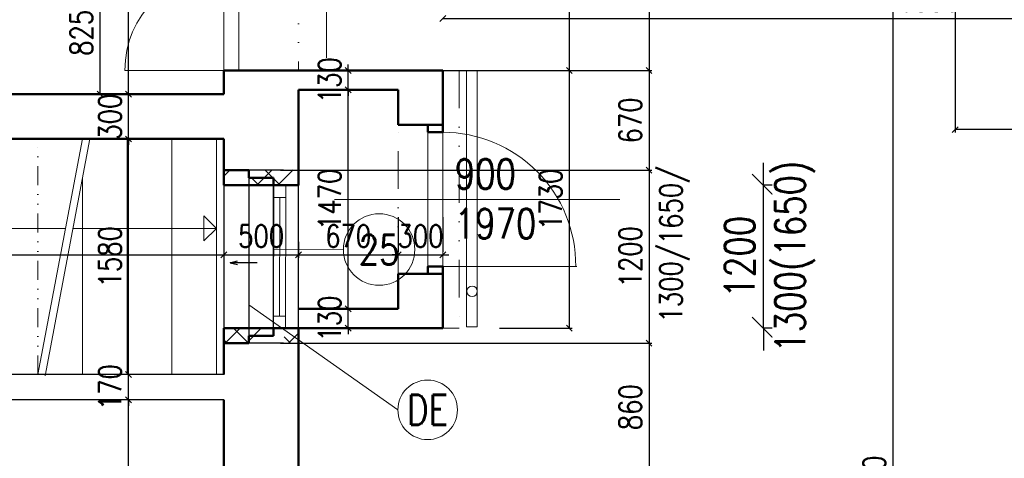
# Model space of a CAD drawing. Header units: millimetres. Extents: x -238874 to 551972, y -298952 to 658415.
# Tile 105 of 256: x 25697 to 32308, y 80407 to 83351. Entities that reach past the tile are written whole.
import ezdxf
from ezdxf.enums import TextEntityAlignment as Align

# ---------------------------------------------------------------- set-up
doc = ezdxf.new("R2010")
doc.units = ezdxf.units.MM
doc.header["$LTSCALE"] = 20
doc.linetypes.add('DIVIDE', pattern=[31.75, 12.7, -6.35, 0, -6.35, 0, -6.35])
doc.linetypes.add('DIVIDE2', pattern=[15.875, 6.35, -3.175, 0, -3.175, 0, -3.175])
for name, color, linetype in [('00_HEDVIKA _KRESBA', 1, 'Continuous'), ('CZ', 255, 'Continuous'), ('KOTY', 8, 'Continuous'), ('ZDP', 50, 'Continuous')]:
    doc.layers.add(name, color=color, linetype=linetype)
doc.layers.add('00_HEDVIKA_DEMOLICE', color=2, linetype='Continuous', lineweight=30, transparency=0.3)
for name, color, linetype, lineweight in [('00_HEDVIKA_OBRYS', 1, 'Continuous', 50), ('CKBUBLINY', 1, 'Continuous', 18), ('CKBUBLINY DEMOLICE', 4, 'Continuous', 18), ('CKBUBLINY_POPIS', 3, 'Continuous', 25), ('CKKOTY', 3, 'Continuous', 18), ('CKOKNA', 30, 'Continuous', 18), ('CKSTENY_SRAF', 8, 'Continuous', 18), ('CKSYMBOLY', 21, 'Continuous', 25), ('NOSNÉ', 8, 'Continuous', 50), ('PRUCHODY', 7, 'Continuous', 18)]:
    doc.layers.add(name, color=color, linetype=linetype, lineweight=lineweight)
doc.styles.add('SIMPLEX', font='SIMPLEX.shx', dxfattribs={"width": 0.8, "bigfont": 'CAD13.shx'})
doc.styles.get("Standard").update_dxf_attribs({"font": 'simplex.shx', "width": 0.8})
doc.dimstyles.new('CADKON', dxfattribs={"dimscale": 100, "dimtxt": 2, "dimasz": 1.5, "dimexe": 0, "dimexo": 2, "dimgap": 0.6, "dimtad": 1, "dimrnd": 1, "dimtxsty": 'Standard', "dimblk1": 'OBLIQUE', "dimblk2": 'OBLIQUE', "dimsah": 1, "dimcen": 2.5, "dimadec": 1, "dimazin": 2, "dimtfac": 1, "dimtix": 1, "dimtmove": 2, "dimatfit": 3, "dimldrblk": 'OPEN30', "dimfxl": 5, "dimtfill": 1, "dimtolj": 1, "dimarcsym": 0})
doc.dimstyles.new('CKA', dxfattribs={"dimtxt": 200, "dimasz": 40, "dimexe": 20, "dimexo": 0.2, "dimgap": 50, "dimtad": 1, "dimdec": 0, "dimrnd": 1, "dimzin": 0, "dimdsep": 46, "dimtxsty": 'Standard', "dimblk1": 'OBLIQUE', "dimblk2": 'OBLIQUE', "dimsah": 1, "dimcen": 0.09, "dimclrd": 253, "dimclre": 253, "dimclrt": 253, "dimadec": 0, "dimazin": 0, "dimtfac": 1, "dimtdec": 0, "dimtix": 1, "dimtmove": 2, "dimatfit": 3, "dimfxl": 1, "dimtolj": 1, "dimtzin": 0, "dimarcsym": 0})
pattern_1 = [(45, (-50266.24, -302058.25), (-212.13203, 212.13203), []), (45, (-50124.8, -302058.25), (-212.13203, 212.13203), []), (135, (-50026.12, -302030.26), (-212.13203, -212.13203), [200, -100]), (135, (-49955.4, -301959.55), (-212.13203, -212.13203), [200, -100])]

# ---------------------------------------------------------------- blocks, each defined once
blk = doc.blocks.new('_OBLIQUE')
at = {"color": 0, "linetype": 'ByBlock'}
blk.add_line((-0.5, -0.5), (0.5, 0.5), dxfattribs=at)
blk = doc.blocks.new('*D355')
at = {"layer": 'DEFPOINTS', "color": 0, "transparency": 16777216}
for p in [(28538, 83913.7), (35068, 83603.7), (35068, 83358.8)]:
    blk.add_point(p, dxfattribs=at)
at = {"layer": 'KOTY', "lineweight": -2, "transparency": 16777216}
for p, q in [((28538, 83358.8), (35068, 83358.8)), ((35068, 83223), (35068, 83338.8))]:
    blk.add_line(p, q, dxfattribs=at)
at = {"layer": 'KOTY', "lineweight": -2, "transparency": 16777216, "xscale": 40, "yscale": 40, "zscale": 40, "rotation": 180}
blk.add_blockref('_OBLIQUE', (28538, 83358.8), dxfattribs=at)
at = {"layer": 'KOTY', "lineweight": -2, "transparency": 16777216, "xscale": 40, "yscale": 40, "zscale": 40}
blk.add_blockref('_OBLIQUE', (35068, 83358.8), dxfattribs=at)
at = {"layer": 'KOTY', "transparency": 16777216, "insert": (31803, 83483.8), "char_height": 150, "attachment_point": 5, "style": 'SIMPLEX'}
blk.add_mtext('\\A1;6530', dxfattribs=at)
blk = doc.blocks.new('*D356')
at = {"layer": 'DEFPOINTS', "color": 0, "transparency": 16777216}
for p in [(35068, 81411.3), (27568, 77573), (35068, 77573)]:
    blk.add_point(p, dxfattribs=at)
at = {"layer": 'KOTY', "lineweight": -2, "transparency": 16777216}
for p, q in [((35068, 81030.5), (35068, 77553)), ((27568, 77573), (35068, 77573))]:
    blk.add_line(p, q, dxfattribs=at)
at = {"layer": 'KOTY', "lineweight": -2, "transparency": 16777216, "xscale": 40, "yscale": 40, "zscale": 40, "rotation": 180}
blk.add_blockref('_OBLIQUE', (27568, 77573), dxfattribs=at)
at = {"layer": 'KOTY', "lineweight": -2, "transparency": 16777216, "xscale": 40, "yscale": 40, "zscale": 40}
blk.add_blockref('_OBLIQUE', (35068, 77573), dxfattribs=at)
at = {"layer": 'KOTY', "transparency": 16777216, "insert": (31318, 77698), "char_height": 150, "attachment_point": 5, "style": 'SIMPLEX'}
blk.add_mtext('\\A1;7500', dxfattribs=at)
blk = doc.blocks.new('*D486')
at = {"layer": 'DEFPOINTS', "color": 0, "transparency": 16777216}
for p in [(26428.1, 80800), (27068, 80800), (27068, 71000)]:
    blk.add_point(p, dxfattribs=at)
at = {"layer": 'KOTY', "lineweight": -2, "transparency": 16777216}
for p, q in [((26687.2, 80800), (26408.1, 80800)), ((26428.1, 71000), (26428.1, 80800))]:
    blk.add_line(p, q, dxfattribs=at)
at = {"layer": 'KOTY', "lineweight": -2, "transparency": 16777216, "xscale": 40, "yscale": 40, "zscale": 40}
for p, rotation in [((26428.1, 80800), 90), ((26428.1, 71000), 270)]:
    blk.add_blockref('_OBLIQUE', p, dxfattribs=dict(at, rotation=rotation))
at = {"layer": 'KOTY', "transparency": 16777216, "insert": (26303.1, 75900), "char_height": 150, "attachment_point": 5, "rotation": 90, "style": 'SIMPLEX'}
blk.add_mtext('\\A1;9800', dxfattribs=at)
blk = doc.blocks.new('*D542')
at = {"layer": 'DEFPOINTS', "color": 0, "transparency": 16777216}
for p in [(27568, 84340), (27568, 83010), (29922.3, 83010)]:
    blk.add_point(p, dxfattribs=at)
at = {"layer": 'KOTY', "lineweight": -2, "transparency": 16777216}
for p, q in [((29922.3, 84340), (29922.3, 83010)), ((27948.7, 83010), (29942.3, 83010))]:
    blk.add_line(p, q, dxfattribs=at)
at = {"layer": 'KOTY', "lineweight": -2, "transparency": 16777216, "xscale": 40, "yscale": 40, "zscale": 40}
for p, rotation in [((29922.3, 84340), 90), ((29922.3, 83010), 270)]:
    blk.add_blockref('_OBLIQUE', p, dxfattribs=dict(at, rotation=rotation))
at = {"layer": 'KOTY', "transparency": 16777216, "insert": (29797.3, 83675), "char_height": 150, "attachment_point": 5, "rotation": 90, "style": 'SIMPLEX'}
blk.add_mtext('\\A1;1330', dxfattribs=at)
blk = doc.blocks.new('*D544')
at = {"layer": 'DEFPOINTS', "color": 0, "transparency": 16777216}
for p in [(28538, 84680), (28538, 83010), (29387.3, 83010)]:
    blk.add_point(p, dxfattribs=at)
at = {"layer": 'KOTY', "lineweight": -2, "transparency": 16777216}
for p, q in [((29387.3, 84680), (29387.3, 83010)), ((28918.7, 83010), (29407.3, 83010))]:
    blk.add_line(p, q, dxfattribs=at)
at = {"layer": 'KOTY', "lineweight": -2, "transparency": 16777216, "xscale": 40, "yscale": 40, "zscale": 40}
for p, rotation in [((29387.3, 84680), 90), ((29387.3, 83010), 270)]:
    blk.add_blockref('_OBLIQUE', p, dxfattribs=dict(at, rotation=rotation))
at = {"layer": 'KOTY', "transparency": 16777216, "insert": (29262.3, 83845), "char_height": 150, "attachment_point": 5, "rotation": 90, "style": 'SIMPLEX'}
blk.add_mtext('\\A1;1670', dxfattribs=at)
blk = doc.blocks.new('*D547')
at = {"layer": 'DEFPOINTS', "color": 0, "transparency": 16777216}
for p in [(26428.1, 85830), (27068, 85830), (27068, 82850)]:
    blk.add_point(p, dxfattribs=at)
at = {"layer": 'KOTY', "lineweight": -2, "transparency": 16777216}
for p, q in [((26687.2, 85830), (26408.1, 85830)), ((26428.1, 82850), (26428.1, 85830))]:
    blk.add_line(p, q, dxfattribs=at)
at = {"layer": 'KOTY', "lineweight": -2, "transparency": 16777216, "xscale": 40, "yscale": 40, "zscale": 40}
for p, rotation in [((26428.1, 85830), 90), ((26428.1, 82850), 270)]:
    blk.add_blockref('_OBLIQUE', p, dxfattribs=dict(at, rotation=rotation))
at = {"layer": 'KOTY', "transparency": 16777216, "insert": (26303.1, 84340), "char_height": 150, "attachment_point": 5, "rotation": 90, "style": 'SIMPLEX'}
blk.add_mtext('\\A1;2980', dxfattribs=at)
blk = doc.blocks.new('*D554')
at = {"layer": 'DEFPOINTS', "color": 0, "transparency": 16777216}
for p in [(27068, 82550), (27068, 81773), (22538, 81280)]:
    blk.add_point(p, dxfattribs=at)
at = {"layer": 'KOTY', "lineweight": -2, "transparency": 16777216}
for p, q in [((27068, 82169.3), (27068, 81753)), ((22538, 81773), (27068, 81773))]:
    blk.add_line(p, q, dxfattribs=at)
at = {"layer": 'KOTY', "lineweight": -2, "transparency": 16777216, "xscale": 40, "yscale": 40, "zscale": 40, "rotation": 180}
blk.add_blockref('_OBLIQUE', (22538, 81773), dxfattribs=at)
at = {"layer": 'KOTY', "lineweight": -2, "transparency": 16777216, "xscale": 40, "yscale": 40, "zscale": 40}
blk.add_blockref('_OBLIQUE', (27068, 81773), dxfattribs=at)
at = {"layer": 'KOTY', "transparency": 16777216, "insert": (24803, 81898), "char_height": 150, "attachment_point": 5, "style": 'SIMPLEX'}
blk.add_mtext('\\A1;4530', dxfattribs=at)
blk = doc.blocks.new('*D569')
at = {"layer": 'DEFPOINTS', "color": 0, "transparency": 16777216}
for p in [(27568, 83010), (27903, 83010), (27568, 82880)]:
    blk.add_point(p, dxfattribs=at)
at = {"layer": 'KOTY', "lineweight": -2, "transparency": 16777216}
for p, q in [((27903, 83010), (27903, 83050)), ((27903, 82880), (27903, 83010)), ((27948.7, 83010), (27923, 83010)), ((27903, 82880), (27903, 82840))]:
    blk.add_line(p, q, dxfattribs=at)
at = {"layer": 'KOTY', "lineweight": -2, "transparency": 16777216, "xscale": 40, "yscale": 40, "zscale": 40}
for p, rotation in [((27903, 83010), 270), ((27903, 82880), 90)]:
    blk.add_blockref('_OBLIQUE', p, dxfattribs=dict(at, rotation=rotation))
at = {"layer": 'KOTY', "transparency": 16777216, "insert": (27778, 82945), "char_height": 150, "attachment_point": 5, "rotation": 90, "style": 'SIMPLEX'}
blk.add_mtext('\\A1;130', dxfattribs=at)
blk = doc.blocks.new('*D570')
at = {"layer": 'DEFPOINTS', "color": 0, "transparency": 16777216}
for p in [(27568, 82880), (27903, 82880), (27568, 81410)]:
    blk.add_point(p, dxfattribs=at)
at = {"layer": 'KOTY', "lineweight": -2, "transparency": 16777216}
for p, q in [((27903, 81410), (27903, 82880)), ((27948.7, 82880), (27923, 82880))]:
    blk.add_line(p, q, dxfattribs=at)
at = {"layer": 'KOTY', "lineweight": -2, "transparency": 16777216, "xscale": 40, "yscale": 40, "zscale": 40}
for p, rotation in [((27903, 82880), 90), ((27903, 81410), 270)]:
    blk.add_blockref('_OBLIQUE', p, dxfattribs=dict(at, rotation=rotation))
at = {"layer": 'KOTY', "transparency": 16777216, "insert": (27778, 82145), "char_height": 150, "attachment_point": 5, "rotation": 90, "style": 'SIMPLEX'}
blk.add_mtext('\\A1;1470', dxfattribs=at)
blk = doc.blocks.new('*D571')
at = {"layer": 'DEFPOINTS', "color": 0, "transparency": 16777216}
for p in [(27568, 81410), (27903, 81410), (27568, 81280)]:
    blk.add_point(p, dxfattribs=at)
at = {"layer": 'KOTY', "lineweight": -2, "transparency": 16777216}
for p, q in [((27903, 81410), (27903, 81450)), ((27903, 81280), (27903, 81410)), ((27948.7, 81410), (27923, 81410)), ((27903, 81280), (27903, 81240))]:
    blk.add_line(p, q, dxfattribs=at)
at = {"layer": 'KOTY', "lineweight": -2, "transparency": 16777216, "xscale": 40, "yscale": 40, "zscale": 40}
for p, rotation in [((27903, 81410), 270), ((27903, 81280), 90)]:
    blk.add_blockref('_OBLIQUE', p, dxfattribs=dict(at, rotation=rotation))
at = {"layer": 'KOTY', "transparency": 16777216, "insert": (27778, 81345), "char_height": 150, "attachment_point": 5, "rotation": 90, "style": 'SIMPLEX'}
blk.add_mtext('\\A1;130', dxfattribs=at)
blk = doc.blocks.new('*D572')
at = {"layer": 'DEFPOINTS', "color": 0, "transparency": 16777216}
for p in [(28538, 83010), (28538, 81280), (29387.3, 81280)]:
    blk.add_point(p, dxfattribs=at)
at = {"layer": 'KOTY', "lineweight": -2, "transparency": 16777216}
for p, q in [((29387.3, 83010), (29387.3, 81280)), ((28918.7, 81280), (29407.3, 81280))]:
    blk.add_line(p, q, dxfattribs=at)
at = {"layer": 'KOTY', "lineweight": -2, "transparency": 16777216, "xscale": 40, "yscale": 40, "zscale": 40}
for p, rotation in [((29387.3, 83010), 90), ((29387.3, 81280), 270)]:
    blk.add_blockref('_OBLIQUE', p, dxfattribs=dict(at, rotation=rotation))
at = {"layer": 'KOTY', "transparency": 16777216, "insert": (29262.3, 82145), "char_height": 150, "attachment_point": 5, "rotation": 90, "style": 'SIMPLEX'}
blk.add_mtext('\\A1;1730', dxfattribs=at)
blk = doc.blocks.new('*D573')
at = {"layer": 'DEFPOINTS', "color": 0, "transparency": 16777216}
for p in [(28538, 81773), (28238, 81645), (28538, 81645)]:
    blk.add_point(p, dxfattribs=at)
at = {"layer": 'KOTY', "lineweight": -2, "transparency": 16777216}
for p, q in [((28538, 82025.8), (28538, 81793)), ((28238, 81773), (28198, 81773)), ((28238, 81773), (28538, 81773)), ((28538, 81773), (28578, 81773))]:
    blk.add_line(p, q, dxfattribs=at)
at = {"layer": 'KOTY', "lineweight": -2, "transparency": 16777216, "xscale": 40, "yscale": 40, "zscale": 40}
blk.add_blockref('_OBLIQUE', (28238, 81773), dxfattribs=at)
at = {"layer": 'KOTY', "lineweight": -2, "transparency": 16777216, "xscale": 40, "yscale": 40, "zscale": 40, "rotation": 180}
blk.add_blockref('_OBLIQUE', (28538, 81773), dxfattribs=at)
at = {"layer": 'KOTY', "transparency": 16777216, "insert": (28388, 81898), "char_height": 150, "attachment_point": 5, "style": 'SIMPLEX'}
blk.add_mtext('\\A1;300', dxfattribs=at)
blk = doc.blocks.new('*D574')
at = {"layer": 'DEFPOINTS', "color": 0, "transparency": 16777216}
for p in [(27568, 82240), (28238, 81773), (28238, 81645)]:
    blk.add_point(p, dxfattribs=at)
at = {"layer": 'KOTY', "lineweight": -2, "transparency": 16777216}
for p, q in [((28238, 82025.8), (28238, 81793)), ((27568, 81773), (28238, 81773))]:
    blk.add_line(p, q, dxfattribs=at)
at = {"layer": 'KOTY', "lineweight": -2, "transparency": 16777216, "xscale": 40, "yscale": 40, "zscale": 40, "rotation": 180}
blk.add_blockref('_OBLIQUE', (27568, 81773), dxfattribs=at)
at = {"layer": 'KOTY', "lineweight": -2, "transparency": 16777216, "xscale": 40, "yscale": 40, "zscale": 40}
blk.add_blockref('_OBLIQUE', (28238, 81773), dxfattribs=at)
at = {"layer": 'KOTY', "transparency": 16777216, "insert": (27903, 81898), "char_height": 150, "attachment_point": 5, "style": 'SIMPLEX'}
blk.add_mtext('\\A1;670', dxfattribs=at)
blk = doc.blocks.new('*D576')
at = {"layer": 'DEFPOINTS', "color": 0, "transparency": 16777216}
for p in [(25146.8, 80979.3), (27068, 80979.3), (27068, 79597.4)]:
    blk.add_point(p, dxfattribs=at)
at = {"layer": 'KOTY', "lineweight": -2, "transparency": 16777216}
for p, q in [((27068, 80598.5), (27068, 79577.4)), ((25146.8, 79597.4), (27068, 79597.4))]:
    blk.add_line(p, q, dxfattribs=at)
at = {"layer": 'KOTY', "lineweight": -2, "transparency": 16777216, "xscale": 40, "yscale": 40, "zscale": 40, "rotation": 180}
blk.add_blockref('_OBLIQUE', (25146.8, 79597.4), dxfattribs=at)
at = {"layer": 'KOTY', "lineweight": -2, "transparency": 16777216, "xscale": 40, "yscale": 40, "zscale": 40}
blk.add_blockref('_OBLIQUE', (27068, 79597.4), dxfattribs=at)
at = {"layer": 'KOTY', "transparency": 16777216, "insert": (26107.4, 79722.4), "char_height": 150, "attachment_point": 5, "style": 'SIMPLEX'}
blk.add_mtext('\\A1;1921', dxfattribs=at)
blk = doc.blocks.new('*D577')
at = {"layer": 'DEFPOINTS', "color": 0, "transparency": 16777216}
for p in [(26236.4, 83675), (27068, 83675), (27068, 82850)]:
    blk.add_point(p, dxfattribs=at)
at = {"layer": 'KOTY', "lineweight": -2, "transparency": 16777216}
for p, q in [((26687.2, 83675), (26216.4, 83675)), ((26236.4, 82850), (26236.4, 83675))]:
    blk.add_line(p, q, dxfattribs=at)
at = {"layer": 'KOTY', "lineweight": -2, "transparency": 16777216, "xscale": 40, "yscale": 40, "zscale": 40}
for p, rotation in [((26236.4, 83675), 90), ((26236.4, 82850), 270)]:
    blk.add_blockref('_OBLIQUE', p, dxfattribs=dict(at, rotation=rotation))
at = {"layer": 'KOTY', "transparency": 16777216, "insert": (26111.4, 83262.5), "char_height": 150, "attachment_point": 5, "rotation": 90, "style": 'SIMPLEX'}
blk.add_mtext('\\A1;825', dxfattribs=at)
blk = doc.blocks.new('*D578')
at = {"layer": 'DEFPOINTS', "color": 0, "transparency": 16777216}
for p in [(26428.1, 82850), (27068, 82850), (27068, 82550)]:
    blk.add_point(p, dxfattribs=at)
at = {"layer": 'KOTY', "lineweight": -2, "transparency": 16777216}
for p, q in [((26687.2, 82850), (26408.1, 82850)), ((26428.1, 82850), (26428.1, 82890)), ((26428.1, 82550), (26428.1, 82850)), ((26428.1, 82550), (26428.1, 82510))]:
    blk.add_line(p, q, dxfattribs=at)
at = {"layer": 'KOTY', "lineweight": -2, "transparency": 16777216, "xscale": 40, "yscale": 40, "zscale": 40}
for p, rotation in [((26428.1, 82850), 270), ((26428.1, 82550), 90)]:
    blk.add_blockref('_OBLIQUE', p, dxfattribs=dict(at, rotation=rotation))
at = {"layer": 'KOTY', "transparency": 16777216, "insert": (26303.1, 82700), "char_height": 150, "attachment_point": 5, "rotation": 90, "style": 'SIMPLEX'}
blk.add_mtext('\\A1;300', dxfattribs=at)
blk = doc.blocks.new('*D579')
at = {"layer": 'DEFPOINTS', "color": 0, "transparency": 16777216}
for p in [(26428.1, 82550), (27068, 82550), (27068, 80970)]:
    blk.add_point(p, dxfattribs=at)
at = {"layer": 'KOTY', "lineweight": -2, "transparency": 16777216}
for p, q in [((26687.2, 82550), (26408.1, 82550)), ((26428.1, 80970), (26428.1, 82550))]:
    blk.add_line(p, q, dxfattribs=at)
at = {"layer": 'KOTY', "lineweight": -2, "transparency": 16777216, "xscale": 40, "yscale": 40, "zscale": 40}
for p, rotation in [((26428.1, 82550), 90), ((26428.1, 80970), 270)]:
    blk.add_blockref('_OBLIQUE', p, dxfattribs=dict(at, rotation=rotation))
at = {"layer": 'KOTY', "transparency": 16777216, "insert": (26303.1, 81760), "char_height": 150, "attachment_point": 5, "rotation": 90, "style": 'SIMPLEX'}
blk.add_mtext('\\A1;1580', dxfattribs=at)
blk = doc.blocks.new('*D580')
at = {"layer": 'DEFPOINTS', "color": 0, "transparency": 16777216}
for p in [(26428.1, 80970), (27068, 80970), (27068, 80800)]:
    blk.add_point(p, dxfattribs=at)
at = {"layer": 'KOTY', "lineweight": -2, "transparency": 16777216}
for p, q in [((26428.1, 80970), (26428.1, 81010)), ((26687.2, 80970), (26408.1, 80970)), ((26428.1, 80800), (26428.1, 80970)), ((26428.1, 80800), (26428.1, 80760))]:
    blk.add_line(p, q, dxfattribs=at)
at = {"layer": 'KOTY', "lineweight": -2, "transparency": 16777216, "xscale": 40, "yscale": 40, "zscale": 40}
for p, rotation in [((26428.1, 80970), 270), ((26428.1, 80800), 90)]:
    blk.add_blockref('_OBLIQUE', p, dxfattribs=dict(at, rotation=rotation))
at = {"layer": 'KOTY', "transparency": 16777216, "insert": (26303.1, 80885), "char_height": 150, "attachment_point": 5, "rotation": 90, "style": 'SIMPLEX'}
blk.add_mtext('\\A1;170', dxfattribs=at)
blk = doc.blocks.new('*D582')
at = {"layer": 'DEFPOINTS', "color": 0, "transparency": 16777216}
for p in [(27068, 81180), (27068, 80320), (29922.3, 80320)]:
    blk.add_point(p, dxfattribs=at)
at = {"layer": 'KOTY', "lineweight": -2, "transparency": 16777216}
for p, q in [((29922.3, 81180), (29922.3, 80320)), ((27448.7, 80320), (29942.3, 80320))]:
    blk.add_line(p, q, dxfattribs=at)
at = {"layer": 'KOTY', "lineweight": -2, "transparency": 16777216, "xscale": 40, "yscale": 40, "zscale": 40}
for p, rotation in [((29922.3, 81180), 90), ((29922.3, 80320), 270)]:
    blk.add_blockref('_OBLIQUE', p, dxfattribs=dict(at, rotation=rotation))
at = {"layer": 'KOTY', "transparency": 16777216, "insert": (29797.3, 80750), "char_height": 150, "attachment_point": 5, "rotation": 90, "style": 'SIMPLEX'}
blk.add_mtext('\\A1;860', dxfattribs=at)
blk = doc.blocks.new('*D583')
at = {"layer": 'DEFPOINTS', "color": 0, "transparency": 16777216}
for p in [(27068, 82340), (27068, 81180), (29922.3, 81180)]:
    blk.add_point(p, dxfattribs=at)
at = {"layer": 'KOTY', "lineweight": -2, "transparency": 16777216}
for p, q in [((29922.3, 82340), (29922.3, 81180)), ((27448.7, 81180), (29942.3, 81180))]:
    blk.add_line(p, q, dxfattribs=at)
at = {"layer": 'KOTY', "lineweight": -2, "transparency": 16777216, "xscale": 40, "yscale": 40, "zscale": 40}
for p, rotation in [((29922.3, 82340), 90), ((29922.3, 81180), 270)]:
    blk.add_blockref('_OBLIQUE', p, dxfattribs=dict(at, rotation=rotation))
at = {"layer": 'KOTY', "transparency": 16777216, "insert": (29797.3, 81760), "char_height": 150, "attachment_point": 5, "rotation": 90, "style": 'SIMPLEX'}
blk.add_mtext('\\A1;1200', dxfattribs=at)
blk = doc.blocks.new('*D584')
at = {"layer": 'DEFPOINTS', "color": 0, "transparency": 16777216}
for p in [(27568, 83010), (27068, 82340), (29922.3, 82340)]:
    blk.add_point(p, dxfattribs=at)
at = {"layer": 'KOTY', "lineweight": -2, "transparency": 16777216}
for p, q in [((29922.3, 83010), (29922.3, 82340)), ((27448.7, 82340), (29942.3, 82340))]:
    blk.add_line(p, q, dxfattribs=at)
at = {"layer": 'KOTY', "lineweight": -2, "transparency": 16777216, "xscale": 40, "yscale": 40, "zscale": 40}
for p, rotation in [((29922.3, 83010), 90), ((29922.3, 82340), 270)]:
    blk.add_blockref('_OBLIQUE', p, dxfattribs=dict(at, rotation=rotation))
at = {"layer": 'KOTY', "transparency": 16777216, "insert": (29797.3, 82675), "char_height": 150, "attachment_point": 5, "rotation": 90, "style": 'SIMPLEX'}
blk.add_mtext('\\A1;670', dxfattribs=at)
blk = doc.blocks.new('*D586')
at = {"layer": 'DEFPOINTS', "color": 0, "transparency": 16777216}
for p in [(27068, 82550), (27568, 82240), (27568, 81773)]:
    blk.add_point(p, dxfattribs=at)
at = {"layer": 'KOTY', "lineweight": -2, "transparency": 16777216}
for p, q in [((27568, 81859.3), (27568, 81753)), ((27068, 81773), (27568, 81773))]:
    blk.add_line(p, q, dxfattribs=at)
at = {"layer": 'KOTY', "lineweight": -2, "transparency": 16777216, "xscale": 40, "yscale": 40, "zscale": 40, "rotation": 180}
blk.add_blockref('_OBLIQUE', (27068, 81773), dxfattribs=at)
at = {"layer": 'KOTY', "lineweight": -2, "transparency": 16777216, "xscale": 40, "yscale": 40, "zscale": 40}
blk.add_blockref('_OBLIQUE', (27568, 81773), dxfattribs=at)
at = {"layer": 'KOTY', "transparency": 16777216, "insert": (27318, 81898), "char_height": 150, "attachment_point": 5, "style": 'SIMPLEX'}
blk.add_mtext('\\A1;500', dxfattribs=at)
blk = doc.blocks.new('*D927')
at = {"layer": 'DEFPOINTS', "color": 0, "transparency": 16777216}
for p in [(31978, 84470), (31560.3, 75970), (31978, 75970)]:
    blk.add_point(p, dxfattribs=at)
at = {"layer": 'KOTY', "lineweight": -2, "transparency": 16777216}
for p, q in [((31560.3, 84470), (31560.3, 75970)), ((31597.2, 75970), (31540.3, 75970))]:
    blk.add_line(p, q, dxfattribs=at)
at = {"layer": 'KOTY', "lineweight": -2, "transparency": 16777216, "xscale": 40, "yscale": 40, "zscale": 40}
for p, rotation in [((31560.3, 84470), 90), ((31560.3, 75970), 270)]:
    blk.add_blockref('_OBLIQUE', p, dxfattribs=dict(at, rotation=rotation))
at = {"layer": 'KOTY', "transparency": 16777216, "insert": (31435.3, 80220), "char_height": 150, "attachment_point": 5, "rotation": 90, "style": 'SIMPLEX'}
blk.add_mtext('\\A1;8500', dxfattribs=at)
blk = doc.blocks.new('*D966')
at = {"layer": 'DEFPOINTS', "color": 0, "transparency": 16777216}
for p in [(31978, 84470), (35068, 84370), (31978, 82612.7)]:
    blk.add_point(p, dxfattribs=at)
at = {"layer": 'KOTY', "lineweight": -2, "transparency": 16777216}
for p, q in [((31978, 84089.3), (31978, 82592.7)), ((35068, 82612.7), (31978, 82612.7))]:
    blk.add_line(p, q, dxfattribs=at)
at = {"layer": 'KOTY', "lineweight": -2, "transparency": 16777216, "xscale": 40, "yscale": 40, "zscale": 40, "rotation": 180}
blk.add_blockref('_OBLIQUE', (31978, 82612.7), dxfattribs=at)
at = {"layer": 'KOTY', "lineweight": -2, "transparency": 16777216, "xscale": 40, "yscale": 40, "zscale": 40}
blk.add_blockref('_OBLIQUE', (35068, 82612.7), dxfattribs=at)
at = {"layer": 'KOTY', "transparency": 16777216, "insert": (33523, 82737.7), "char_height": 150, "attachment_point": 5, "style": 'SIMPLEX'}
blk.add_mtext('\\A1;3090', dxfattribs=at)
blk = doc.blocks.new('*D3503')
at = {"layer": 'CKKOTY', "color": 0, "lineweight": -2, "transparency": 16777216}
for p, q in [((30690.8, 82240), (30690.8, 82390)), ((30806.8, 82240), (30690.8, 82240)), ((30690.8, 81280), (30690.8, 82240)), ((30806.8, 81280), (30690.8, 81280)), ((30690.8, 81280), (30690.8, 81130))]:
    blk.add_line(p, q, dxfattribs=at)
at = {"layer": 'DEFPOINTS', "color": 0, "transparency": 16777216}
for p in [(30606.8, 82240), (30690.8, 82240), (30606.8, 81280)]:
    blk.add_point(p, dxfattribs=at)
at = {"layer": 'CKKOTY', "color": 0, "lineweight": -2, "transparency": 16777216, "xscale": 150, "yscale": 150, "zscale": 150}
for p, rotation in [((30690.8, 82240), 270), ((30690.8, 81280), 90)]:
    blk.add_blockref('_OBLIQUE', p, dxfattribs=dict(at, rotation=rotation))
at = {"layer": 'CKKOTY', "color": 0, "transparency": 16777216, "insert": (30530.8, 81760), "char_height": 200, "attachment_point": 5, "rotation": 90, "bg_fill": 3, "box_fill_scale": 1.1, "bg_fill_color": 256, "bg_fill_true_color": 13158600, "bg_fill_transparency": 0}
blk.add_mtext('\\A1;1200', dxfattribs=at)
at = {"layer": 'CKKOTY', "color": 0, "transparency": 16777216, "insert": (30903.2, 81760), "char_height": 200, "attachment_point": 5, "rotation": 90, "bg_fill": 3, "box_fill_scale": 1.1, "bg_fill_color": 256, "bg_fill_true_color": 13158600, "bg_fill_transparency": 0}
blk.add_mtext('\\A1;1300(1650)', dxfattribs=at)
blk = doc.blocks.new('_Open30')
at = {"color": 0, "lineweight": -2}
for p, q in [((-1, 0.268), (0, 0)), ((0, 0), (-1, -0.268)), ((0, 0), (-1, 0))]:
    blk.add_line(p, q, dxfattribs=at)
blk = doc.blocks.new('*U3302')
at = {"color": 0, "linetype": 'ByBlock', "lineweight": -2}
for p, q in [((-225, 0), (-80, 0)), ((225, 0), (103, 30)), ((225, 0), (103, -30)), ((-80, 0), (27, 0)), ((27, 0), (225, 0))]:
    blk.add_line(p, q, dxfattribs=at)
at = {"color": 0, "linetype": 'Continuous', "lineweight": -2, "flags": 8}
blk.add_attdef('SPÁD', text='', height=100, dxfattribs=at).set_placement((0, 40), align=Align.CENTER)
blk = doc.blocks.new('CK_BUBBLE_1_0_0')
at = {"color": 0, "linetype": 'ByBlock', "lineweight": -2}
blk.add_circle((0, 0), 1, dxfattribs=at)

msp = doc.modelspace()

# ---------------------------------------------------------------- hatches: boundary and pattern name
at = {"layer": 'CKSTENY_SRAF'}
h = msp.add_hatch(dxfattribs=at)
h.set_pattern_fill('ZDIVO-PLYNOSILIK', color=256, scale=100)
h.set_pattern_definition(pattern_1)
h.paths.add_polyline_path([(27567.962, 82342.749), (27067.962, 82342.749), (27067.962, 82240.047), (27567.962, 82240.047)])
h = msp.add_hatch(dxfattribs=at)
h.set_pattern_fill('ZDIVO-PLYNOSILIK', color=256, scale=100)
h.set_pattern_definition(pattern_1)
h.paths.add_polyline_path([(27567.962, 81177.345), (27067.962, 81177.345), (27067.962, 81280.047), (27567.962, 81280.047)])

# ---------------------------------------------------------------- linework, layer by layer
at = {"layer": '00_HEDVIKA _KRESBA'}
for p, q in [((27067.962, 82240.047), (27067.962, 81280.047)), ((27567.962, 81280.047), (27567.962, 82240.047))]:
    msp.add_line(p, q, dxfattribs=at)
for points in [[(27467.962, 82340.047), (27067.962, 82340.047)], [(27467.962, 81180.047), (27067.962, 81180.047)]]:
    msp.add_lwpolyline(points, dxfattribs=at)
at = {"layer": '00_HEDVIKA_DEMOLICE'}
for p, q in [((27067.962, 82340.047), (27067.962, 81180.047)), ((27067.962, 82340.047), (27235.962, 82340.047)), ((27067.962, 82340.047), (27235.962, 82340.047)), ((27235.962, 82340.047), (27235.962, 82290.047)), ((27235.962, 82290.047), (27235.962, 81230.047)), ((27235.962, 82290.047), (27401.962, 82290.047)), ((27401.962, 82290.047), (27401.962, 82240.047)), ((27401.962, 81280.047), (27401.962, 82240.047)), ((27401.962, 82240.047), (27567.962, 82240.047)), ((27404.152, 82240.047), (27484.152, 82240.047)), ((27401.962, 81280.047), (27481.962, 81280.047)), ((27067.962, 81180.047), (27235.962, 81180.047)), ((27067.962, 81180.047), (27235.962, 81180.047))]:
    msp.add_line(p, q, dxfattribs=at)
at = {"layer": '00_HEDVIKA_OBRYS'}
for p, q in [((27067.962, 82240.047), (27067.962, 82340.047)), ((27067.962, 81280.047), (27067.962, 81180.047)), ((27234.628, 81280.047), (27567.962, 81280.047))]:
    msp.add_line(p, q, dxfattribs=at)
for points in [[(27567.962, 82340.047), (27567.962, 82240.047), (27067.962, 82240.047)], [(27567.962, 81180.047), (27567.962, 81280.047), (27067.962, 81280.047)]]:
    msp.add_lwpolyline(points, dxfattribs=at)
at = {"layer": 'CKBUBLINY'}
msp.add_line((27870.053, 81807.838), (27403.536, 81805.24), dxfattribs=at)
at = {"layer": 'CKBUBLINY DEMOLICE'}
msp.add_line((28235.962, 80732.159), (27235.962, 81437.014), dxfattribs=at)
at = {"layer": 'CKOKNA'}
for p, q in [((27404.152, 82158.047), (27404.152, 82240.047)), ((27484.152, 82158.047), (27484.152, 82240.047)), ((27401.962, 81362.047), (27404.152, 82158.047)), ((27404.152, 82158.047), (27484.152, 82158.047)), ((27441.962, 81362.047), (27444.152, 82158.047)), ((27481.962, 81362.047), (27484.152, 82158.047)), ((27401.962, 81362.047), (27481.962, 81362.047)), ((27401.962, 81362.047), (27401.962, 81280.047)), ((27481.962, 81362.047), (27481.962, 81280.047))]:
    msp.add_line(p, q, dxfattribs=at)
at = {"layer": 'NOSNÉ'}
for p, q in [((27067.962, 83010.047), (27067.962, 82850.047)), ((27567.962, 83010.047), (27067.962, 83010.047)), ((27567.962, 83010.047), (28237.962, 83010.047)), ((28237.962, 83010.047), (28537.962, 83010.047)), ((28537.962, 83010.047), (28537.962, 82595.047)), ((27067.962, 82850.047), (24367.962, 82850.047)), ((27567.962, 82880.047), (28237.962, 82880.047)), ((27567.962, 82880.047), (27567.962, 82240.047)), ((28237.962, 82645.047), (28237.962, 82880.047)), ((28237.962, 82645.047), (28537.962, 82645.047)), ((28537.962, 82595.047), (28437.962, 82595.047)), ((28537.962, 82595.047), (28437.962, 82595.047)), ((27067.962, 82550.047), (24067.962, 82550.047)), ((27067.962, 82550.047), (27067.962, 82340.047)), ((27067.962, 82340.047), (27235.962, 82340.047)), ((27067.962, 82340.047), (27235.962, 82340.047)), ((27235.962, 82340.047), (27235.962, 82290.047)), ((27235.962, 82290.047), (27401.962, 82290.047)), ((27401.962, 82290.047), (27401.962, 82240.047)), ((27401.962, 82240.047), (27567.962, 82240.047)), ((28537.962, 81695.047), (28537.962, 81280.047)), ((28537.962, 81695.047), (28537.962, 81280.047)), ((28437.962, 81645.047), (28237.962, 81645.047)), ((28237.962, 81410.047), (28237.962, 81645.047)), ((28437.962, 81645.047), (28537.962, 81645.047)), ((28437.962, 81645.047), (28537.962, 81645.047)), ((27567.962, 81410.047), (28237.962, 81410.047)), ((27401.962, 81230.047), (27401.962, 81280.047)), ((27401.962, 81280.047), (27567.962, 81280.047)), ((27567.962, 81280.047), (27567.962, 80220.047)), ((27567.962, 81280.047), (28237.962, 81280.047)), ((28237.962, 81280.047), (28537.962, 81280.047)), ((27235.962, 81230.047), (27401.962, 81230.047)), ((27235.962, 81180.047), (27235.962, 81230.047)), ((27067.962, 81180.047), (27067.962, 80970.047)), ((27234.628, 81180.047), (27067.962, 81180.047)), ((27067.962, 80800.047), (27067.962, 80320.047))]:
    msp.add_line(p, q, dxfattribs=at)
for points in [[(28437.962, 82595.047), (28537.962, 82595.047), (28537.962, 82645.047), (28437.962, 82645.047)], [(28437.962, 81645.047), (28537.962, 81645.047), (28537.962, 81695.047), (28437.962, 81695.047)]]:
    msp.add_lwpolyline(points, close=True, dxfattribs=at)
at = {"layer": 'PRUCHODY'}
for p, q in [((27067.962, 83010.047), (27067.962, 84340.047)), ((27167.962, 84340.047), (27167.962, 83010.047)), ((27757.962, 83095.047), (27757.962, 84285.047)), ((27067.962, 83010.047), (26402.962, 83010.047)), ((28537.962, 83010.047), (28647.962, 83010.047)), ((28697.962, 83010.047), (28767.962, 83010.047)), ((28437.962, 82645.047), (28437.962, 81645.047)), ((28537.962, 81695.047), (28537.962, 82595.047)), ((25817.962, 80970.047), (26117.962, 82550.047)), ((25867.084, 80960.72), (26168.855, 82550.047)), ((27810.739, 82145.047), (29158.196, 82145.047)), ((28237.962, 82145.047), (29725.629, 82145.047)), ((26004.038, 81950.047), (24617.962, 81950.047)), ((28437.962, 81695.047), (29437.962, 81695.047)), ((28537.962, 81280.047), (28647.962, 81280.047)), ((28697.962, 81290.047), (28767.962, 81290.047))]:
    msp.add_line(p, q, dxfattribs=at)
at = {"layer": 'PRUCHODY', "linetype": 'DIVIDE'}
for p, q in [((27567.962, 84340.047), (27567.962, 83010.047)), ((28647.962, 83010.047), (28647.962, 81280.047)), ((28237.962, 81580.047), (28237.962, 82645.047))]:
    msp.add_line(p, q, dxfattribs=at)
at = {"layer": 'PRUCHODY', "linetype": 'Continuous'}
for p, q in [((28697.962, 83010.047), (28697.962, 81290.047)), ((28767.962, 83010.047), (28767.962, 81290.047)), ((28237.962, 82710.047), (28237.962, 82645.047)), ((28437.962, 82645.047), (28437.962, 81645.047)), ((26417.962, 80970.047), (26417.962, 82550.047)), ((26717.962, 80970.047), (26717.962, 82550.047)), ((27017.962, 80970.047), (27017.962, 82550.047)), ((27017.962, 81450.047), (27017.962, 82450.047)), ((26117.962, 80970.047), (26117.962, 82282.009)), ((27810.739, 82145.047), (29158.196, 82145.047)), ((28237.962, 82145.047), (29725.629, 82145.047)), ((26933.648, 82033.996), (26933.648, 81950.047)), ((27017.962, 81950.047), (26933.648, 82033.996)), ((27017.962, 81950.047), (26054.931, 81950.047)), ((27017.962, 81950.047), (26933.648, 81866.099)), ((26933.648, 81866.099), (26933.648, 81950.047)), ((28437.962, 81695.047), (29437.962, 81695.047)), ((28237.962, 81645.047), (28237.962, 81580.047))]:
    msp.add_line(p, q, dxfattribs=at)
at = {"layer": 'PRUCHODY', "linetype": 'DIVIDE2'}
msp.add_line((25817.962, 80970.047), (25817.962, 82550.047), dxfattribs=at)
at = {"layer": 'PRUCHODY'}
msp.add_circle((28734.507, 81527.688), 35, dxfattribs=at)
for centre, radius, start, end in [((27067.962, 83010.047), 665, 90, 180), ((28537.962, 81702.409), 892.638, 359.5274524, 90)]:
    msp.add_arc(centre, radius, start, end, dxfattribs=at)
at = {"layer": 'ZDP'}
for p, q in [((27067.962, 80970.047), (25146.828, 80970.047)), ((27067.962, 80800.047), (25146.828, 80800.047))]:
    msp.add_line(p, q, dxfattribs=at)

# ---------------------------------------------------------------- block references
at = {"layer": 'CKBUBLINY'}
ref = msp.add_blockref('CK_BUBBLE_1_0_0', (28110.053, 81807.932), dxfattribs=dict(at, xscale=240, yscale=240, zscale=240))
ref.add_attrib('NUM1', '25', dxfattribs={"layer": 'CKBUBLINY_POPIS', "height": 200, "width": 0.8, "flags": 8}).set_placement((28110.053, 81807.932), align=Align.MIDDLE_CENTER)
at = {"layer": 'CKBUBLINY DEMOLICE'}
ref = msp.add_blockref('CK_BUBBLE_1_0_0', (28435.962, 80732.159), dxfattribs=dict(at, xscale=200, yscale=200, zscale=200))
ref.add_attrib('NUM1', 'DE', dxfattribs={"height": 200, "width": 0.8, "flags": 8}).set_placement((28435.962, 80732.159), align=Align.MIDDLE_CENTER)
at = {"layer": 'CKSYMBOLY', "xscale": -0.4, "yscale": 0.4, "zscale": 0.4}
msp.add_blockref('*U3302', (27200.266, 81719.713), dxfattribs=at)

# ---------------------------------------------------------------- texts
at = {"layer": 'CZ', "color": 7, "insert": (28617.585, 82415.337), "char_height": 200, "width": 921.6, "attachment_point": 1}
msp.add_mtext('900\\P1970', dxfattribs=at)
at = {"layer": 'KOTY', "insert": (29994.43, 81319.156), "char_height": 150, "width": 955.5, "attachment_point": 1, "rotation": 90}
msp.add_mtext('1300/1650/', dxfattribs=at)
at = {"layer": 'PRUCHODY', "insert": (28617.585, 82415.337), "char_height": 200, "width": 921.6, "attachment_point": 1}
msp.add_mtext('900\\P1970', dxfattribs=at)

# ---------------------------------------------------------------- dimensions: what is measured, and where the dimension line sits
at = {"layer": 'KOTY'}
for base, p1, p2, angle, text, picture, middle in [((26428.098, 85830.047), (27067.962, 82850.047), (27067.962, 85830.047), 90, '2980', '*D547', (26303.098, 84340.047)), ((29387.29, 83010.047), (28537.962, 84680.047), (28537.962, 83010.047), 270, '1670', '*D544', (29262.29, 83845.047)), ((31560.292, 75970.047), (31977.962, 84470.047), (31977.962, 75970.047), 90, '8500', '*D927', (31435.292, 80220.047)), ((31977.962, 82612.721), (35067.962, 84370.047), (31977.962, 84470.047), 180, '3090', '*D966', (33522.962, 82737.721)), ((29922.285, 83010.047), (27567.962, 84340.047), (27567.962, 83010.047), 270, '1330', '*D542', (29797.285, 83675.047)), ((35067.962, 83358.84), (28537.962, 83913.735), (35067.962, 83603.735), 180, '6530', '*D355', (31802.962, 83483.84)), ((26236.441, 83675.047), (27067.962, 82850.047), (27067.962, 83675.047), 90, '825', '*D577', (26111.441, 83262.547)), ((27902.962, 83010.047), (27567.962, 82880.047), (27567.962, 83010.047), 270, '130', '*D569', (27777.962, 82945.047)), ((29922.285, 82340.047), (27567.962, 83010.047), (27067.962, 82340.047), 270, '670', '*D584', (29797.285, 82675.047)), ((29387.29, 81280.047), (28537.962, 83010.047), (28537.962, 81280.047), 270, '1730', '*D572', (29262.29, 82145.047)), ((26428.098, 82850.047), (27067.962, 82550.047), (27067.962, 82850.047), 90, '300', '*D578', (26303.098, 82700.047)), ((27902.962, 82880.047), (27567.962, 81410.047), (27567.962, 82880.047), 270, '1470', '*D570', (27777.962, 82145.047)), ((26428.098, 82550.047), (27067.962, 80970.047), (27067.962, 82550.047), 90, '1580', '*D579', (26303.098, 81760.047)), ((29922.285, 81180.047), (27067.962, 82340.047), (27067.962, 81180.047), 270, '1200', '*D583', (29797.285, 81760.047)), ((27902.962, 81410.047), (27567.962, 81280.047), (27567.962, 81410.047), 270, '130', '*D571', (27777.962, 81345.047)), ((35067.962, 77572.988), (27567.962, 77572.988), (35067.962, 81411.277), 180, '7500', '*D356', (31317.962, 77697.988)), ((29922.285, 80320.047), (27067.962, 81180.047), (27067.962, 80320.047), 270, '860', '*D582', (29797.285, 80750.047)), ((26428.098, 80970.047), (27067.962, 80800.047), (27067.962, 80970.047), 90, '170', '*D580', (26303.098, 80885.047)), ((27067.962, 79597.391), (25146.828, 80979.304), (27067.962, 80979.304), 180, '1921', '*D576', (26107.395, 79722.391)), ((26428.098, 80800.047), (27067.962, 71000.047), (27067.962, 80800.047), 90, '9800', '*D486', (26303.098, 75900.047))]:
    dim = msp.add_linear_dim(base=base, p1=p1, p2=p2, angle=angle, text=text, dimstyle='CKA', override={"dimtxt": 150, "dimexo": 380.774374, "dimtxsty": 'SIMPLEX', "dimse1": 1, "dimclrd": 256, "dimclre": 256, "dimclrt": 256}, dxfattribs=at)
    dim.commit()
    dim.dimension.update_dxf_attribs({"geometry": picture, "text_midpoint": middle})
for base, p1, p2, text, picture, middle in [((27067.962, 81773.038), (22537.962, 81280.047), (27067.962, 82550.047), '4530', '*D554', (24802.962, 81898.038)), ((27567.962, 81773.038), (27067.962, 82550.047), (27567.962, 82240.047), '500', '*D586', (27317.962, 81898.038)), ((28237.962, 81773.038), (27567.962, 82240.047), (28237.962, 81645.047), '670', '*D574', (27902.962, 81898.038)), ((28537.962, 81773.038), (28237.962, 81645.047), (28537.962, 81645.047), '300', '*D573', (28387.962, 81898.038))]:
    dim = msp.add_linear_dim(base=base, p1=p1, p2=p2, text=text, dimstyle='CKA', override={"dimtxt": 150, "dimexo": 380.774374, "dimtxsty": 'SIMPLEX', "dimse1": 1, "dimclrd": 256, "dimclre": 256, "dimclrt": 256}, dxfattribs=at)
    dim.commit()
    dim.dimension.update_dxf_attribs({"geometry": picture, "text_midpoint": middle})

# ---------------------------------------------------------------- next in the draw order: dimensions: what is measured, and where the dimension line sits
at = {"layer": 'CKKOTY'}
dim = msp.add_linear_dim(base=(30690.814, 82240.047), p1=(30606.849, 81280.047), p2=(30606.849, 82240.047), angle=90, text='1200\\X1300(1650)', dimstyle='CADKON', override={"dimtmove": 2}, dxfattribs=at)
dim.commit()
dim.dimension.update_dxf_attribs({"geometry": '*D3503', "text_midpoint": (30690.814, 81760.047)})

doc.saveas('drawing.dxf')
